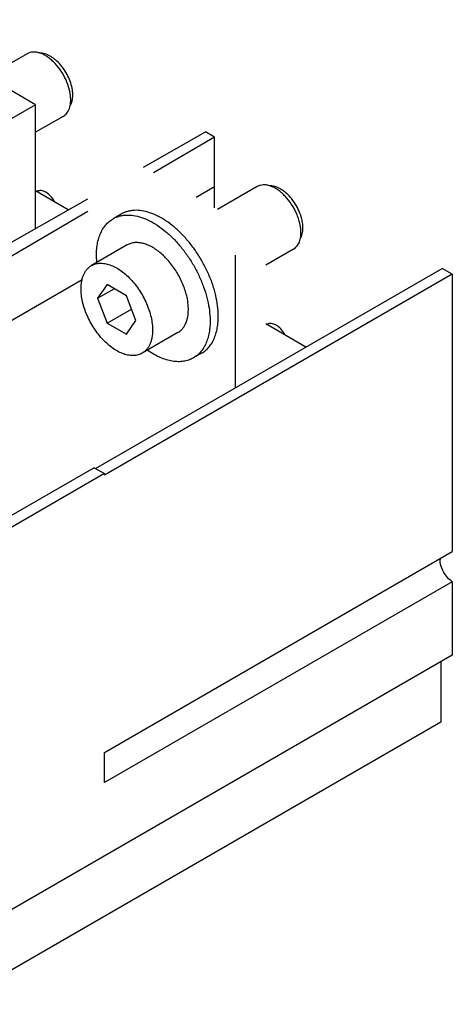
# Model space of a CAD drawing. Header units: millimetres. Extents: x 26 to 203, y 81 to 239.
# Tile 2 of 2: x 143 to 203, y 81 to 217. Entities that reach past the tile are written whole.
import ezdxf

# ---------------------------------------------------------------- set-up
doc = ezdxf.new("R2010")
doc.units = ezdxf.units.MM
doc.header["$LTSCALE"] = 20.775227
doc.layers.get('0').update_dxf_attribs({"linetype": 'CONTINUOUS'})

msp = doc.modelspace()

# ---------------------------------------------------------------- linework, layer by layer
at = {"color": 7}
for p, q in [((145.11, 205.15), (124.75, 216.91)), ((143.94, 212.2), (138.42, 209.02)), ((145.11, 205.15), (140.87, 202.7)), ((145.11, 188.05), (145.11, 205.15)), ((148.94, 203.54), (145.11, 201.34)), ((160.05, 196.53), (168.61, 201.38)), ((169.84, 200.67), (161.43, 195.73)), ((169.84, 200.67), (168.61, 201.38)), ((169.84, 190.88), (169.84, 200.67)), ((167.29, 192.35), (169.84, 193.85)), ((175.76, 193.83), (170.24, 190.65)), ((120.29, 173.97), (152.33, 192.15)), ((149.63, 190.62), (145.11, 193.23)), ((145.27, 193.13), (145.33, 193.17)), ((152.33, 190.38), (122.18, 172.67)), ((156.95, 190.03), (155.82, 189.38)), ((157.78, 185.77), (152.84, 182.91)), ((180.76, 185.17), (176.93, 182.97)), ((172.69, 184.33), (172.69, 166)), ((153.39, 154.86), (201.29, 182.51)), ((202.71, 181.7), (201.29, 182.51)), ((202.71, 181.7), (154.62, 153.94)), ((202.71, 181.7), (202.71, 143.36)), ((151.57, 180.94), (120.87, 163.22)), ((155.01, 180.27), (153.68, 178.38)), ((157.66, 178.73), (155.01, 180.27)), ((153.68, 178.38), (155.98, 179.7)), ((153.68, 178.38), (155.01, 174.96)), ((158.99, 175.32), (157.66, 178.73)), ((155.01, 174.96), (158.37, 176.9)), ((155.01, 174.96), (157.66, 173.43)), ((157.66, 173.43), (158.99, 175.32)), ((182.48, 171.65), (176.93, 174.85)), ((177.09, 174.76), (177.15, 174.79)), ((164.78, 173.64), (159.84, 170.79)), ((168.06, 170.79), (166.93, 170.14)), ((154.62, 154.14), (128.46, 139.04)), ((153.21, 154.96), (135, 144.45)), ((153.21, 154.96), (154.62, 154.14)), ((154.62, 154.14), (154.62, 153.94)), ((154.62, 115.6), (202.71, 143.36)), ((202.71, 139.2), (154.62, 111.44)), ((202.71, 139.2), (202.71, 129.03)), ((202.71, 129.03), (135.18, 90.05)), ((201.12, 128.12), (201.12, 119.75)), ((201.12, 119.75), (133.59, 80.76)), ((154.62, 111.44), (154.62, 115.6))]:
    msp.add_line(p, q, dxfattribs=at)
for centre, radius, start, end in [((165.27, 184.34), 11.75, 182.4024, 184.8221), ((203.25, 142.26), 2.24, 175.6078, 180.0418)]:
    msp.add_arc(centre, radius, start, end, dxfattribs=at)
for points, knots in [([(149.94, 206.38), (149.9, 206.8), (149.71, 207.66), (149.2, 208.91), (148.49, 210.08), (147.76, 210.93), (147.11, 211.5), (146.63, 211.85), (146.14, 212.13), (145.65, 212.32), (145.18, 212.43), (144.73, 212.45), (144.31, 212.38), (144.05, 212.27), (143.94, 212.2)], [0, 0, 0, 0, 0.134707, 0.279141, 0.426254, 0.568555, 0.635817, 0.699507, 0.759134, 0.814454, 0.865531, 0.912816, 0.957201, 1, 1, 1, 1]), ([(150.23, 206.97), (150.19, 207.29), (150.06, 207.94), (149.71, 208.89), (149.21, 209.81), (148.6, 210.65), (148.01, 211.25), (147.51, 211.64), (147.14, 211.88), (146.77, 212.07), (146.29, 212.25), (145.92, 212.31), (145.69, 212.3)], [0, 0, 0, 0, 0.127983, 0.264732, 0.405355, 0.544474, 0.676892, 0.739237, 0.798393, 0.854082, 0.906192, 1, 1, 1, 1]), ([(149.93, 205.07), (150.07, 205.33), (150.21, 205.79), (150.26, 206.43), (150.25, 206.79), (150.23, 206.97)], [0, 0, 0, 0, 0.458239, 0.718945, 1, 1, 1, 1]), ([(148.94, 203.54), (149.03, 203.6), (149.21, 203.73), (149.45, 203.98), (149.64, 204.28), (149.85, 204.76), (149.99, 205.47), (149.97, 206.07), (149.94, 206.38)], [0, 0, 0, 0, 0.104389, 0.211428, 0.323452, 0.442267, 0.703907, 1, 1, 1, 1]), ([(181.79, 187.46), (181.79, 187.67), (181.76, 188.1), (181.65, 188.75), (181.46, 189.41), (181.12, 190.31), (180.54, 191.38), (179.8, 192.33), (179.13, 192.97), (178.62, 193.37), (178.1, 193.69), (177.58, 193.91), (177.08, 194.05), (176.6, 194.08), (176.15, 194.02), (175.88, 193.9), (175.76, 193.83)], [0, 0, 0, 0, 0.062406, 0.128781, 0.198401, 0.27041, 0.417449, 0.561682, 0.630309, 0.695425, 0.756399, 0.812861, 0.864784, 0.91258, 0.957174, 1, 1, 1, 1]), ([(182.07, 188.12), (182.07, 188.45), (181.99, 189.15), (181.68, 190.18), (181.18, 191.2), (180.55, 192.14), (179.91, 192.81), (179.37, 193.25), (178.97, 193.51), (178.56, 193.72), (178.16, 193.86), (177.77, 193.93), (177.52, 193.93), (177.39, 193.92)], [0, 0, 0, 0, 0.123222, 0.258123, 0.399314, 0.540468, 0.675255, 0.738588, 0.798454, 0.854513, 0.906638, 0.954976, 1, 1, 1, 1]), ([(147.74, 191.76), (147.58, 192.03), (147.23, 192.51), (146.68, 192.98), (146.22, 193.2), (145.9, 193.28), (145.59, 193.28), (145.41, 193.21), (145.33, 193.17)], [0, 0, 0, 0, 0.306155, 0.582845, 0.70383, 0.812015, 0.909254, 1, 1, 1, 1]), ([(153.53, 183.84), (153.52, 184.16), (153.52, 184.77), (153.6, 185.66), (153.77, 186.49), (154.03, 187.25), (154.36, 187.92), (154.77, 188.51), (155.26, 189.01), (155.63, 189.27), (155.82, 189.38)], [0, 0, 0, 0, 0.150079, 0.292186, 0.426174, 0.55236, 0.671434, 0.784573, 0.893418, 1, 1, 1, 1]), ([(155.82, 189.38), (155.96, 189.46), (156.24, 189.6), (156.68, 189.75), (157.15, 189.85), (157.81, 189.92), (158.7, 189.87), (159.79, 189.59), (160.91, 189.11), (162.04, 188.44), (163.16, 187.6), (164.24, 186.59), (165.25, 185.45), (166.19, 184.18), (167.04, 182.83), (167.76, 181.41), (168.36, 179.96), (168.81, 178.51), (169.11, 177.08), (169.2, 176.14), (169.22, 175.67)], [0, 0, 0, 0, 0.02132, 0.042858, 0.064824, 0.087404, 0.134961, 0.186515, 0.242494, 0.302908, 0.367434, 0.435498, 0.506338, 0.579061, 0.652691, 0.726212, 0.798614, 0.868936, 0.936307, 1, 1, 1, 1]), ([(170.35, 176.33), (170.34, 176.79), (170.24, 177.73), (169.94, 179.16), (169.49, 180.62), (168.89, 182.07), (168.17, 183.48), (167.33, 184.84), (166.39, 186.1), (165.37, 187.24), (164.29, 188.25), (163.17, 189.1), (162.04, 189.77), (160.92, 190.24), (159.83, 190.52), (158.94, 190.57), (158.28, 190.51), (157.81, 190.4), (157.37, 190.25), (157.09, 190.11), (156.95, 190.03)], [0, 0, 0, 0, 0.063693, 0.131063, 0.201385, 0.273787, 0.347309, 0.420939, 0.493662, 0.564502, 0.632567, 0.697093, 0.757506, 0.813485, 0.865039, 0.912596, 0.935176, 0.957142, 0.97868, 1, 1, 1, 1]), ([(181.7, 186.62), (181.83, 186.82), (181.97, 187.18), (182.06, 187.69), (182.07, 187.97), (182.07, 188.12)], [0, 0, 0, 0, 0.4642, 0.722992, 1, 1, 1, 1]), ([(180.76, 185.17), (180.84, 185.22), (180.99, 185.33), (181.2, 185.54), (181.38, 185.78), (181.59, 186.16), (181.75, 186.73), (181.79, 187.21), (181.79, 187.46)], [0, 0, 0, 0, 0.108095, 0.218227, 0.332252, 0.451705, 0.710587, 1, 1, 1, 1]), ([(166.09, 178.31), (165.98, 178.88), (165.64, 180.03), (164.87, 181.67), (164.02, 182.93), (163.24, 183.84), (162.63, 184.45), (161.99, 184.97), (161.34, 185.41), (160.69, 185.74), (160.05, 185.97), (159.42, 186.09), (158.83, 186.11), (158.28, 186), (157.94, 185.86), (157.78, 185.77)], [0, 0, 0, 0, 0.139544, 0.286082, 0.432977, 0.504503, 0.573667, 0.639791, 0.702326, 0.760899, 0.815356, 0.865832, 0.9128, 0.957118, 1, 1, 1, 1]), ([(151.39, 179.71), (151.39, 180.06), (151.43, 180.58), (151.59, 181.24), (151.75, 181.67), (151.96, 182.06), (152.21, 182.4), (152.5, 182.69), (152.72, 182.84), (152.84, 182.91)], [0, 0, 0, 0, 0.289279, 0.422538, 0.548493, 0.667893, 0.781866, 0.89195, 1, 1, 1, 1]), ([(152.84, 182.91), (153.01, 183.01), (153.39, 183.17), (154.02, 183.26), (154.69, 183.21), (155.4, 183.02), (156.12, 182.7), (156.85, 182.26), (157.56, 181.7), (158.25, 181.04), (158.9, 180.28), (159.49, 179.46), (160.01, 178.58), (160.46, 177.66), (160.82, 176.72), (161.08, 175.79), (161.25, 174.88), (161.28, 174.28), (161.28, 173.99)], [0, 0, 0, 0, 0.042815, 0.087398, 0.135181, 0.187091, 0.243538, 0.304495, 0.369593, 0.438201, 0.509498, 0.582534, 0.656277, 0.729665, 0.801653, 0.871255, 0.937607, 1, 1, 1, 1]), ([(159.84, 170.79), (159.66, 170.69), (159.28, 170.53), (158.65, 170.44), (157.98, 170.49), (157.27, 170.67), (156.55, 170.99), (155.82, 171.44), (155.11, 172), (154.42, 172.66), (153.77, 173.41), (153.18, 174.24), (152.66, 175.12), (152.21, 176.04), (151.85, 176.97), (151.59, 177.91), (151.42, 178.82), (151.39, 179.42), (151.39, 179.71)], [0, 0, 0, 0, 0.042815, 0.087398, 0.135181, 0.187091, 0.243538, 0.304495, 0.369593, 0.438201, 0.509498, 0.582534, 0.656277, 0.729665, 0.801653, 0.871255, 0.937607, 1, 1, 1, 1]), ([(166.23, 176.85), (166.23, 176.97), (166.22, 177.46), (166.16, 177.94), (166.09, 178.31)], [0, 0, 0, 0, 0.239979, 1, 1, 1, 1]), ([(164.78, 173.64), (164.9, 173.71), (165.12, 173.86), (165.41, 174.15), (165.66, 174.49), (165.87, 174.88), (166.03, 175.32), (166.19, 175.97), (166.23, 176.49), (166.23, 176.85)], [0, 0, 0, 0, 0.108048, 0.218131, 0.332104, 0.451503, 0.577457, 0.710717, 1, 1, 1, 1]), ([(169.22, 175.67), (169.24, 175.36), (169.24, 174.75), (169.15, 173.86), (168.98, 173.03), (168.73, 172.27), (168.39, 171.59), (167.98, 171.01), (167.5, 170.51), (167.13, 170.25), (166.93, 170.14)], [0, 0, 0, 0, 0.150079, 0.292186, 0.426174, 0.55236, 0.671434, 0.784573, 0.893418, 1, 1, 1, 1]), ([(168.06, 170.79), (168.26, 170.9), (168.63, 171.17), (169.11, 171.66), (169.53, 172.25), (169.86, 172.92), (170.11, 173.68), (170.28, 174.51), (170.37, 175.4), (170.37, 176.01), (170.35, 176.33)], [0, 0, 0, 0, 0.106582, 0.215426, 0.328565, 0.447639, 0.573825, 0.707813, 0.849921, 1, 1, 1, 1]), ([(179.56, 173.39), (179.4, 173.66), (179.05, 174.14), (178.5, 174.61), (178.04, 174.83), (177.72, 174.91), (177.41, 174.91), (177.23, 174.84), (177.15, 174.79)], [0, 0, 0, 0, 0.306155, 0.582845, 0.70383, 0.812015, 0.909254, 1, 1, 1, 1]), ([(161.28, 173.99), (161.28, 173.64), (161.24, 173.11), (161.08, 172.46), (160.92, 172.02), (160.71, 171.63), (160.46, 171.29), (160.17, 171.01), (159.95, 170.85), (159.84, 170.79)], [0, 0, 0, 0, 0.289279, 0.422538, 0.548493, 0.667893, 0.781866, 0.89195, 1, 1, 1, 1]), ([(166.93, 170.14), (166.73, 170.02), (166.29, 169.82), (165.57, 169.65), (164.81, 169.6), (164.01, 169.67), (163.17, 169.87), (162.32, 170.19), (161.46, 170.63), (160.89, 170.98), (160.61, 171.17)], [0, 0, 0, 0, 0.105205, 0.212901, 0.3253, 0.444141, 0.570613, 0.705366, 0.848572, 1, 1, 1, 1]), ([(202.71, 139.2), (202.46, 139.36), (202.01, 139.77), (201.47, 140.53), (201.11, 141.38), (201.01, 141.98), (201.01, 142.26)], [0, 0, 0, 0, 0.240809, 0.50359, 0.764431, 1, 1, 1, 1])]:
    msp.add_open_spline(points, degree=3, knots=knots, dxfattribs=at)

doc.saveas('drawing.dxf')
